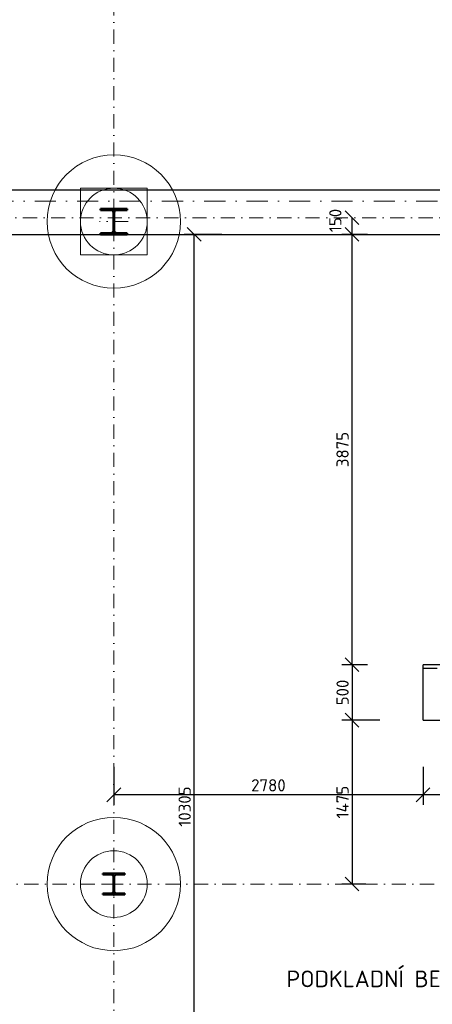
# Model space of a CAD drawing. Header units: millimetres. Extents: x -118752 to 407724, y -73278 to 155058.
# Tile 212 of 256: x 217911 to 221620, y -45565 to -36699. Entities that reach past the tile are written whole.
import ezdxf

# ---------------------------------------------------------------- set-up
doc = ezdxf.new("R2010")
doc.units = ezdxf.units.MM
doc.header["$LTSCALE"] = 10
doc.linetypes.add('DASHDOT', pattern=[25.4, 12.7, -6.35, 0, -6.35])
for name, color, linetype, lineweight in [('CKKOTY', 3, 'Continuous', 25), ('CKRASTR', 7, 'DASHDOT', 15), ('CKSTENY_NADROVINOU', 7, 'DASHDOT', 25), ('CKTEXTY_MALE', 3, 'Continuous', 18), ('CSPROFILY_OSY', 1, 'DASHDOT', 18), ('CSPROFILY_REZY', 4, 'Continuous', 50), ('zaklady tence', 2, 'Continuous', 15), ('základy', 5, 'Continuous', 30)]:
    doc.layers.add(name, color=color, linetype=linetype, lineweight=lineweight)
doc.styles.get("Standard").update_dxf_attribs({"font": 'isocpeur.ttf'})
doc.dimstyles.new('CADKON', dxfattribs={"dimscale": 50, "dimtxt": 2.2, "dimasz": 2.5, "dimexe": 1.8, "dimexo": 5, "dimgap": 0.6, "dimtad": 1, "dimrnd": 1, "dimtxsty": 'Standard', "dimblk1": 'OBLIQUE', "dimblk2": 'OBLIQUE', "dimsah": 1, "dimcen": 2.5, "dimadec": 1, "dimazin": 2, "dimtfac": 1, "dimtdec": 4, "dimtix": 1, "dimtmove": 2, "dimatfit": 3, "dimldrblk": 'OPEN30', "dimfxl": 5, "dimfxlon": 1, "dimtolj": 1, "dimarcsym": 0})
doc.dimstyles.new('CADKON$2', dxfattribs={"dimscale": 100, "dimtxt": 2.5, "dimasz": 2.5, "dimexe": 1.8, "dimexo": 5, "dimgap": 0.6, "dimtad": 1, "dimrnd": 1, "dimtxsty": 'Standard', "dimblk1": 'OPEN30', "dimblk2": 'OPEN30', "dimsah": 1, "dimcen": 2.5, "dimadec": 1, "dimazin": 2, "dimtfac": 1, "dimtdec": 4, "dimtix": 1, "dimtmove": 0, "dimatfit": 3, "dimldrblk": 'OPEN30', "dimfxl": 5, "dimfxlon": 1, "dimtfill": 1, "dimtolj": 1, "dimarcsym": 0})

# ---------------------------------------------------------------- blocks, each defined once
blk = doc.blocks.new('_OBLIQUE')
at = {"color": 0, "linetype": 'ByBlock'}
blk.add_line((-0.5, -0.5), (0.5, 0.5), dxfattribs=at)
blk = doc.blocks.new('*D8377')
at = {"layer": 'CKKOTY', "color": 0, "lineweight": -2}
for p, q in [((221536.7, -43506.6), (221536.7, -43767.5)), ((223036.7, -43506.6), (223036.7, -43767.5)), ((223036.7, -43677.5), (221536.7, -43677.5))]:
    blk.add_line(p, q, dxfattribs=at)
at = {"layer": 'Defpoints', "color": 0}
for p in [(221536.7, -43006.6), (223036.7, -43006.6), (221536.7, -43677.5)]:
    blk.add_point(p, dxfattribs=at)
at = {"layer": 'CKKOTY', "color": 0, "lineweight": -2, "xscale": 125, "yscale": 125, "zscale": 125, "rotation": 180}
blk.add_blockref('_OBLIQUE', (221536.7, -43677.5), dxfattribs=at)
at = {"layer": 'CKKOTY', "color": 0, "lineweight": -2, "xscale": 125, "yscale": 125, "zscale": 125}
blk.add_blockref('_OBLIQUE', (223036.7, -43677.5), dxfattribs=at)
at = {"layer": 'CKKOTY', "color": 0, "insert": (222286.7, -43592.5), "char_height": 110, "attachment_point": 5}
blk.add_mtext('\\A1;1500', dxfattribs=at)
blk = doc.blocks.new('_Open30')
at = {"color": 0, "lineweight": -2}
for p, q in [((-1, 0.268), (0, 0)), ((0, 0), (-1, -0.268)), ((0, 0), (-1, 0))]:
    blk.add_line(p, q, dxfattribs=at)
blk = doc.blocks.new('*D8378')
at = {"layer": 'CKKOTY', "color": 0, "lineweight": -2}
for p, q in [((221036.7, -38631.6), (220808.1, -38631.6)), ((220898.1, -42506.6), (220898.1, -38631.6)), ((221036.7, -42506.6), (220808.1, -42506.6))]:
    blk.add_line(p, q, dxfattribs=at)
at = {"layer": 'Defpoints', "color": 0}
for p in [(220898.1, -38631.6), (221536.7, -38631.6), (221536.7, -42506.6)]:
    blk.add_point(p, dxfattribs=at)
at = {"layer": 'CKKOTY', "color": 0, "lineweight": -2, "xscale": 125, "yscale": 125, "zscale": 125}
for p, rotation in [((220898.1, -38631.6), 90), ((220898.1, -42506.6), 270)]:
    blk.add_blockref('_OBLIQUE', p, dxfattribs=dict(at, rotation=rotation))
at = {"layer": 'CKKOTY', "color": 0, "insert": (220813.1, -40569.1), "char_height": 110, "attachment_point": 5, "rotation": 90}
blk.add_mtext('\\A1;3875', dxfattribs=at)
blk = doc.blocks.new('*D8379')
at = {"layer": 'CKKOTY', "color": 0, "lineweight": -2}
for p, q in [((221036.7, -42506.6), (220808.1, -42506.6)), ((220898.1, -42506.6), (220898.1, -43006.6)), ((221036.7, -43006.6), (220808.1, -43006.6))]:
    blk.add_line(p, q, dxfattribs=at)
at = {"layer": 'Defpoints', "color": 0}
for p in [(221536.7, -42506.6), (220898.1, -43006.6), (221536.7, -43006.6)]:
    blk.add_point(p, dxfattribs=at)
at = {"layer": 'CKKOTY', "color": 0, "lineweight": -2, "xscale": 125, "yscale": 125, "zscale": 125}
for p, rotation in [((220898.1, -42506.6), 90), ((220898.1, -43006.6), 270)]:
    blk.add_blockref('_OBLIQUE', p, dxfattribs=dict(at, rotation=rotation))
at = {"layer": 'CKKOTY', "color": 0, "insert": (220813.1, -42756.6), "char_height": 110, "attachment_point": 5, "rotation": 90}
blk.add_mtext('\\A1;500', dxfattribs=at)
blk = doc.blocks.new('CK_S_EXT_HEAHEA240')
for p, q in [((-120, 115), (120, 115)), ((-120, 115), (-120, 103)), ((-120, 103), (-24.75, 103)), ((120, 103), (24.75, 103)), ((120, 115), (120, 103)), ((-3.75, -82), (-3.75, 82)), ((3.75, -82), (3.75, 82)), ((-120, -115), (-120, -103)), ((-120, -103), (-24.75, -103)), ((-120, -115), (120, -115)), ((120, -103), (24.75, -103)), ((120, -115), (120, -103))]:
    blk.add_line(p, q)
for centre, start, end in [((-24.75, 82), 0, 90), ((24.75, 82), 90, 180), ((-24.75, -82), 270, 0), ((24.75, -82), 180, 270)]:
    blk.add_arc(centre, 21, start, end)
blk = doc.blocks.new('CK_S_EXT_HEAHEA200')
for p, q in [((-100, 95), (100, 95)), ((-100, 95), (-100, 85)), ((100, 95), (100, 85)), ((-100, 85), (-21.25, 85)), ((-3.25, -67), (-3.25, 67)), ((3.25, -67), (3.25, 67)), ((100, 85), (21.25, 85)), ((-100, -95), (-100, -85)), ((-100, -85), (-21.25, -85)), ((100, -85), (21.25, -85)), ((100, -95), (100, -85)), ((-100, -95), (100, -95))]:
    blk.add_line(p, q)
for centre, start, end in [((-21.25, 67), 0, 90), ((21.25, 67), 90, 180), ((-21.25, -67), 270, 0), ((21.25, -67), 180, 270)]:
    blk.add_arc(centre, 18, start, end)
blk = doc.blocks.new('*D9676')
at = {"layer": 'CKKOTY', "color": 0, "lineweight": -2}
for p, q in [((220786.7, -38481.6), (220808.1, -38481.6)), ((220898.1, -38631.6), (220898.1, -38481.6)), ((220786.7, -38631.6), (220808.1, -38631.6))]:
    blk.add_line(p, q, dxfattribs=at)
at = {"layer": 'Defpoints', "color": 0}
for p in [(220898.1, -38481.6), (221036.7, -38481.6), (221036.7, -38631.6)]:
    blk.add_point(p, dxfattribs=at)
at = {"layer": 'CKKOTY', "color": 0, "lineweight": -2, "xscale": 125, "yscale": 125, "zscale": 125}
for p, rotation in [((220898.1, -38481.6), 90), ((220898.1, -38631.6), 270)]:
    blk.add_blockref('_OBLIQUE', p, dxfattribs=dict(at, rotation=rotation))
at = {"layer": 'CKKOTY', "color": 0, "insert": (220748.3, -38507.1), "char_height": 110, "attachment_point": 5, "rotation": 90}
blk.add_mtext('\\A1;150', dxfattribs=at)
blk = doc.blocks.new('*D9677')
at = {"layer": 'CKKOTY', "color": 0, "lineweight": -2}
for p, q in [((221148.1, -43006.6), (220808.1, -43006.6)), ((220898.1, -43006.6), (220898.1, -44481.6)), ((221023.7, -44481.6), (220808.1, -44481.6))]:
    blk.add_line(p, q, dxfattribs=at)
at = {"layer": 'Defpoints', "color": 0}
for p in [(221536.7, -43006.6), (220898.1, -44481.6), (221273.7, -44481.6)]:
    blk.add_point(p, dxfattribs=at)
at = {"layer": 'CKKOTY', "color": 0, "lineweight": -2, "xscale": 125, "yscale": 125, "zscale": 125}
for p, rotation in [((220898.1, -43006.6), 90), ((220898.1, -44481.6), 270)]:
    blk.add_blockref('_OBLIQUE', p, dxfattribs=dict(at, rotation=rotation))
at = {"layer": 'CKKOTY', "color": 0, "insert": (220813.1, -43744.1), "char_height": 110, "attachment_point": 5, "rotation": 90}
blk.add_mtext('\\A1;1475', dxfattribs=at)
blk = doc.blocks.new('*D9678')
at = {"layer": 'CKKOTY', "color": 0, "lineweight": -2}
for p, q in [((218756.7, -43427.5), (218756.7, -43767.5)), ((221536.7, -43427.5), (221536.7, -43767.5)), ((221536.7, -43677.5), (218756.7, -43677.5))]:
    blk.add_line(p, q, dxfattribs=at)
at = {"layer": 'Defpoints', "color": 0}
for p in [(218756.7, -42851.7), (221536.7, -43006.6), (218756.7, -43677.5)]:
    blk.add_point(p, dxfattribs=at)
at = {"layer": 'CKKOTY', "color": 0, "lineweight": -2, "xscale": 125, "yscale": 125, "zscale": 125, "rotation": 180}
blk.add_blockref('_OBLIQUE', (218756.7, -43677.5), dxfattribs=at)
at = {"layer": 'CKKOTY', "color": 0, "lineweight": -2, "xscale": 125, "yscale": 125, "zscale": 125}
blk.add_blockref('_OBLIQUE', (221536.7, -43677.5), dxfattribs=at)
at = {"layer": 'CKKOTY', "color": 0, "insert": (220146.7, -43592.5), "char_height": 110, "attachment_point": 5}
blk.add_mtext('\\A1;2780', dxfattribs=at)
blk = doc.blocks.new('*D9680')
at = {"layer": 'CKKOTY', "color": 0, "lineweight": -2}
for p, q in [((219728.7, -38631.6), (219388.7, -38631.6)), ((219478.7, -48937.1), (219478.7, -38631.6)), ((219728.7, -48937.1), (219388.7, -48937.1))]:
    blk.add_line(p, q, dxfattribs=at)
at = {"layer": 'Defpoints', "color": 0}
for p in [(219478.7, -38631.6), (220178.5, -38631.6), (220178.5, -48937.1)]:
    blk.add_point(p, dxfattribs=at)
at = {"layer": 'CKKOTY', "color": 0, "lineweight": -2, "xscale": 125, "yscale": 125, "zscale": 125}
for p, rotation in [((219478.7, -38631.6), 90), ((219478.7, -48937.1), 270)]:
    blk.add_blockref('_OBLIQUE', p, dxfattribs=dict(at, rotation=rotation))
at = {"layer": 'CKKOTY', "color": 0, "insert": (219393.7, -43784.3), "char_height": 110, "attachment_point": 5, "rotation": 90}
blk.add_mtext('\\A1;10305', dxfattribs=at)
blk = doc.blocks.new('*D10452')
at = {"layer": 'CKKOTY', "color": 0, "lineweight": -2}
blk.add_line((226925.2, -44721.3), (226927.9, -44721.6), dxfattribs=at)
for start, end in [(3.43073, 6.86146), (353.69088, 0), (346.82943, 350.26016)]:
    blk.add_arc((224756.7, -44481.6), 2004.4, start, end, dxfattribs=at)
at = {"layer": 'Defpoints', "color": 0}
for p in [(223247.6, -44314.7), (210583, -44481.6), (231756.7, -44481.6), (226428.2, -44666.4)]:
    blk.add_point(p, dxfattribs=at)
at = {"layer": 'CKKOTY', "color": 0, "lineweight": -2, "xscale": 120, "yscale": 120, "zscale": 120}
for p, rotation in [((226761.1, -44481.6), 271.715364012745), ((226749, -44701.8), 81.9755196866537)]:
    blk.add_blockref('_Open30', p, dxfattribs=dict(at, rotation=rotation))
at = {"layer": 'CKKOTY', "color": 0, "insert": (226626.3, -44584.6), "char_height": 120, "attachment_point": 5, "rotation": 86.84544, "bg_fill": 3, "box_fill_scale": 1.1, "bg_fill_color": 256, "bg_fill_true_color": 13158600, "bg_fill_transparency": 0}
blk.add_mtext('\\A1;6,3%%d', dxfattribs=at)
at = {"layer": 'Defpoints', "color": 0}
blk.add_point((226755.7, -44628.6), dxfattribs=at)
blk = doc.blocks.new('*D10453')
at = {"layer": 'CKKOTY', "color": 0, "lineweight": -2}
blk.add_line((227720.9, -38978.8), (227945.6, -39013.8), dxfattribs=at)
blk.add_arc((224532.3, -38481.6), 3274.6, 353.23642, 357.90022, dxfattribs=at)
at = {"layer": 'Defpoints', "color": 0}
for p in [(223867.5, -38377.9), (178553.8, -38481.6), (231756.7, -38481.6), (227226.9, -38901.8)]:
    blk.add_point(p, dxfattribs=at)
at = {"layer": 'CKKOTY', "color": 0, "lineweight": -2, "xscale": 120, "yscale": 120, "zscale": 120}
for p, rotation in [((227806.8, -38481.6), 88.95011157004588), ((227767.7, -38986.1), 262.1865352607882)]:
    blk.add_blockref('_Open30', p, dxfattribs=dict(at, rotation=rotation))
at = {"layer": 'CKKOTY', "color": 0, "insert": (227665.4, -38724.4), "char_height": 120, "attachment_point": 5, "rotation": 85.56832, "bg_fill": 3, "box_fill_scale": 1.1, "bg_fill_color": 256, "bg_fill_true_color": 13158600, "bg_fill_transparency": 0}
blk.add_mtext('\\A1;8,9%%d', dxfattribs=at)
at = {"layer": 'Defpoints', "color": 0}
blk.add_point((227789.4, -38818.7), dxfattribs=at)

msp = doc.modelspace()

# ---------------------------------------------------------------- linework, layer by layer
at = {"layer": 'CKRASTR'}
for p, q in [((218756.708, -49873.791), (218756.708, -35981.562)), ((178553.781, -38481.562), (231756.708, -38481.562)), ((210583.04, -44481.562), (231756.708, -44481.562))]:
    msp.add_line(p, q, dxfattribs=at)
at = {"layer": 'CKSTENY_NADROVINOU'}
msp.add_line((221536.708, -42536.562), (223036.708, -42536.562), dxfattribs=at)
at = {"layer": 'CSPROFILY_OSY'}
for p, q in [((218756.708, -38391.562), (218756.708, -38641.562)), ((218886.708, -38516.562), (218626.708, -38516.562)), ((218756.708, -44586.562), (218756.708, -44376.562)), ((218646.708, -44481.562), (218866.708, -44481.562))]:
    msp.add_line(p, q, dxfattribs=at)
at = {"layer": 'zaklady tence', "linetype": 'DASHDOT', "ltscale": 1.5}
msp.add_line((225476.708, -38331.562), (188936.708, -38331.562), dxfattribs=at)
at = {"layer": 'zaklady tence'}
msp.add_lwpolyline([(218456.708, -38216.562), (219056.708, -38216.562), (219056.708, -38816.562), (218456.708, -38816.562)], close=True, dxfattribs=at)
for centre, radius in [((218756.708, -38516.562), 600), ((218756.708, -38516.562), 300), ((218756.708, -44481.562), 600), ((218756.708, -44481.562), 300)]:
    msp.add_circle(centre, radius, dxfattribs=at)
at = {"layer": 'základy'}
for p, q in [((189036.708, -38231.562), (225476.708, -38231.562)), ((221536.708, -43006.562), (221536.708, -42506.562)), ((223036.708, -42506.562), (221536.708, -42506.562)), ((221536.708, -43006.562), (223036.708, -43006.562))]:
    msp.add_line(p, q, dxfattribs=at)

# ---------------------------------------------------------------- block references
at = {"layer": 'CSPROFILY_REZY', "rotation": 180}
msp.add_blockref('CK_S_EXT_HEAHEA240', (218756.708, -38516.562), dxfattribs=at)
at = {"layer": 'CSPROFILY_REZY'}
msp.add_blockref('CK_S_EXT_HEAHEA200', (218756.708, -44481.562), dxfattribs=at)

# ---------------------------------------------------------------- texts
at = {"layer": 'CKTEXTY_MALE', "insert": (220309, -45260.5), "char_height": 150, "width": 5504.73491, "attachment_point": 1}
msp.add_mtext('PODKLADNÍ BETONOVÁ DESKA tl. 100 mm', dxfattribs=at)

# ---------------------------------------------------------------- dimensions: what is measured, and where the dimension line sits
at = {"layer": 'CKKOTY'}
dim = msp.add_linear_dim(base=(220898.068, -38481.562), p1=(221036.708, -38631.562), p2=(221036.708, -38481.562), angle=90, dimstyle='CADKON', dxfattribs=at)
dim.commit()
dim.dimension.update_dxf_attribs({"geometry": '*D9676', "text_midpoint": (220748.335, -38507.063), "dimtype": 160})
dim = msp.add_linear_dim(base=(219478.741, -38631.562), p1=(220178.523, -48937.062), p2=(220178.523, -38631.562), angle=90, dimstyle='CADKON', dxfattribs=at)
dim.commit()
dim.dimension.update_dxf_attribs({"geometry": '*D9680', "text_midpoint": (219393.741, -43784.312)})
for base, p1, p2, override, picture, middle in [((220898.068, -38631.562), (221536.708, -42506.562), (221536.708, -38631.562), {"dimscale": 50, "dimexo": 10, "dimdec": 0, "dimrnd": 5, "dimfxl": 1, "dimfxlon": 0}, '*D8378', (220813.068, -40569.062)), ((220898.068, -43006.562), (221536.708, -42506.562), (221536.708, -43006.562), {"dimscale": 50, "dimexo": 10, "dimdec": 0, "dimrnd": 5, "dimtmove": 2, "dimfxl": 1, "dimfxlon": 0}, '*D8379', (220813.068, -42756.562)), ((220898.068, -44481.562), (221536.708, -43006.562), (221273.663, -44481.562), {"dimtmove": 2}, '*D9677', (220813.068, -43744.062))]:
    dim = msp.add_linear_dim(base=base, p1=p1, p2=p2, angle=90, dimstyle='CADKON', override=override, dxfattribs=at)
    dim.commit()
    dim.dimension.update_dxf_attribs({"geometry": picture, "text_midpoint": middle})
for base, p1, p2, override, picture, middle in [((218756.708, -43677.459), (221536.708, -43006.562), (218756.708, -42851.674), {"dimtmove": 2}, '*D9678', (220146.708, -43592.459)), ((221536.708, -43677.459), (223036.708, -43006.562), (221536.708, -43006.562), {"dimscale": 50, "dimexo": 10, "dimdec": 0, "dimrnd": 5, "dimtmove": 2, "dimfxl": 1, "dimfxlon": 0}, '*D8377', (222286.708, -43592.459))]:
    dim = msp.add_linear_dim(base=base, p1=p1, p2=p2, dimstyle='CADKON', override=override, dxfattribs=at)
    dim.commit()
    dim.dimension.update_dxf_attribs({"geometry": picture, "text_midpoint": middle})

# ---------------------------------------------------------------- next in the draw order: dimensions: what is measured, and where the dimension line sits
for base, line1, line2, picture, middle in [((227789.441, -38818.67), ((227226.854, -38901.758), (223867.455, -38377.892)), ((178553.781, -38481.562), (231756.708, -38481.562)), '*D10453', (227665.444, -38724.39)), ((226755.701, -44628.572), ((226428.215, -44666.368), (223247.595, -44314.712)), ((210583.04, -44481.562), (231756.708, -44481.562)), '*D10452', (226626.262, -44584.599))]:
    dim = msp.add_angular_dim_2l(base=base, line1=line1, line2=line2, dimstyle='CADKON$2', override={"dimtxt": 1.2, "dimasz": 1.2}, dxfattribs=at)
    dim.commit()
    dim.dimension.update_dxf_attribs({"geometry": picture, "text_midpoint": middle})

# ---------------------------------------------------------------- next in the draw order: linework, layer by layer
at = {"layer": 'základy'}
msp.add_line((188636.708, -38631.562), (225476.708, -38631.562), dxfattribs=at)

doc.saveas('drawing.dxf')
